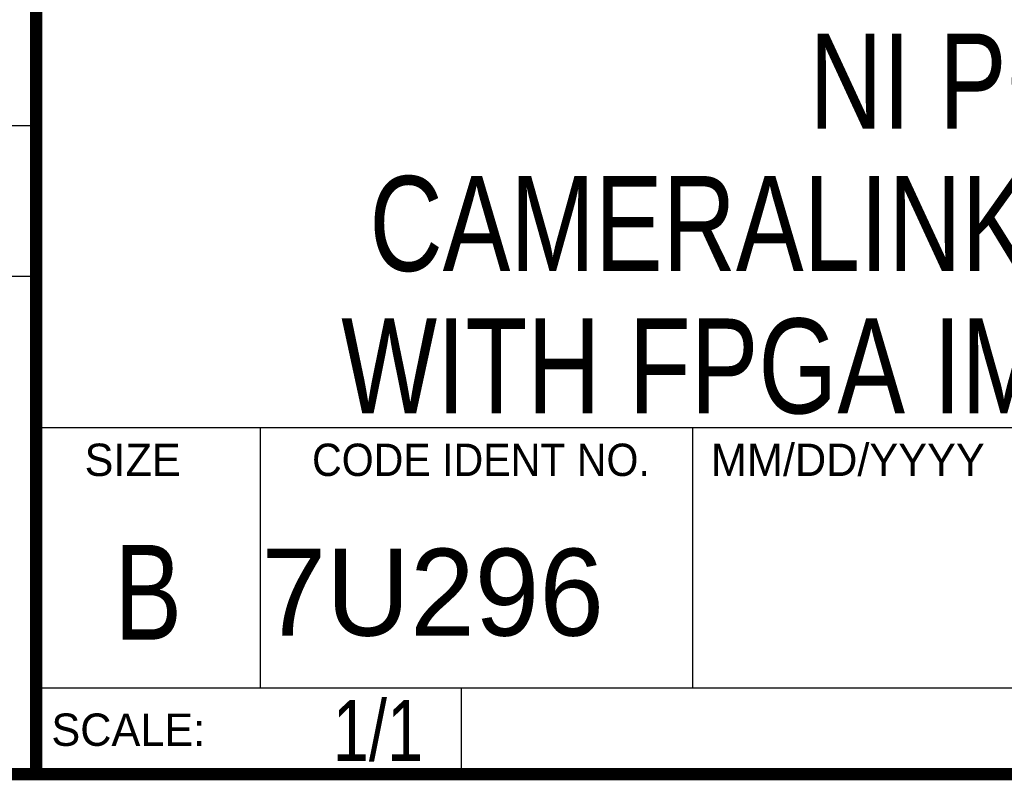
# Model space of a CAD drawing. Header units: inches. Extents: x 0.2 to 16.8, y 0.1 to 10.8.
# Tile 9 of 16: x 13 to 14.7, y 0.2 to 1.5. Entities that reach past the tile are written whole.
import ezdxf

# ---------------------------------------------------------------- set-up
doc = ezdxf.new("R2010")
doc.units = ezdxf.units.IN
doc.header["$LTSCALE"] = 0.935
doc.header["$MEASUREMENT"] = 0
doc.layers.get('0').update_dxf_attribs({"linetype": 'CONTINUOUS'})
doc.layers.add('DETAIL', color=7, linetype='CONTINUOUS')
doc.layers.add('NOTE', color=7, linetype='CONTINUOUS')
doc.styles.get("Standard").update_dxf_attribs({"font": 'txt', "width": 0.8})
doc.styles.add('TEXTSTYLE_2', font='txt')
doc.styles.add('TEXTSTYLE_3', font='txt', dxfattribs={"width": 0.95})

msp = doc.modelspace()

# ---------------------------------------------------------------- linework, layer by layer
at = {"color": 2, "linetype": 'CONTINUOUS'}
for p, q in [((13.0652, 1.9695), (13.0652, 0.2605)), ((11.482, 1.3265), (13.0653, 1.3265)), ((13.0653, 1.0776), (11.482, 1.0776)), ((13.0652, 0.8295), (16.745, 0.8295)), ((13.434, 0.8295), (13.434, 0.4005)), ((14.146, 0.8295), (14.146, 0.4005)), ((13.0652, 0.4005), (16.745, 0.4005)), ((13.765, 0.4005), (13.765, 0.2605)), ((13.0652, 0.2605), (16.745, 0.2605))]:
    msp.add_line(p, q, dxfattribs=at)
at = {"color": 7, "linetype": 'CONTINUOUS', "const_width": 0.02}
for points in [[(13.0653, 1.9707), (13.0653, 0.2586)], [(0.25, 0.2586), (16.75, 0.2586)]]:
    msp.add_lwpolyline(points, dxfattribs=at)

# ---------------------------------------------------------------- texts
at = {"color": 2, "linetype": 'CONTINUOUS', "line_spacing_factor": 0.9}
for s, insert, char_height, width, attachment_point, style in [('SIZE', (13.1451, 0.8027), 0.05325, 0.213016, 1, 'TEXTSTYLE_2'), ('CODE IDENT NO.', (13.7978, 0.8027), 0.053254, 0.708278, 2, 'TEXTSTYLE_3'), ('MM/DD/YYYY', (14.1765, 0.8027), 0.05325, 0.53254, 1, 'TEXTSTYLE_2'), ('SCALE:', (13.0904, 0.3585), 0.05325, 0.319524, 1, 'TEXTSTYLE_2')]:
    msp.add_mtext(s, dxfattribs=dict(at, insert=insert, char_height=char_height, width=width, attachment_point=attachment_point, style=style))
at = {"color": 7, "linetype": 'CONTINUOUS', "insert": (13.2497, 0.6361), "char_height": 0.1562, "width": 0.125, "attachment_point": 2, "line_spacing_factor": 0.9}
msp.add_mtext('B', dxfattribs=at)
at = {"color": 7, "linetype": 'CONTINUOUS', "insert": (13.4363, 0.6298), "char_height": 0.14316, "width": 0.715775, "attachment_point": 1, "line_spacing_factor": 0.9, "style": 'TEXTSTYLE_2'}
msp.add_mtext('7U296', dxfattribs=at)
at = {"layer": 'DETAIL', "color": 7, "linetype": 'CONTINUOUS', "insert": (13.7025, 0.3805), "char_height": 0.1, "width": 0.24, "attachment_point": 3, "line_spacing_factor": 0.9}
msp.add_mtext('1/1', dxfattribs=at)
at = {"layer": 'NOTE', "color": 7, "linetype": 'CONTINUOUS', "insert": (14.9051, 1.4775), "char_height": 0.15625, "width": 3.25, "attachment_point": 2, "line_spacing_factor": 0.9}
msp.add_mtext('NI PCIe-1473R\\PCAMERALINK FRAME GRABBER\\PWITH FPGA IMAGE PROCESSING', dxfattribs=at)

doc.saveas('drawing.dxf')
